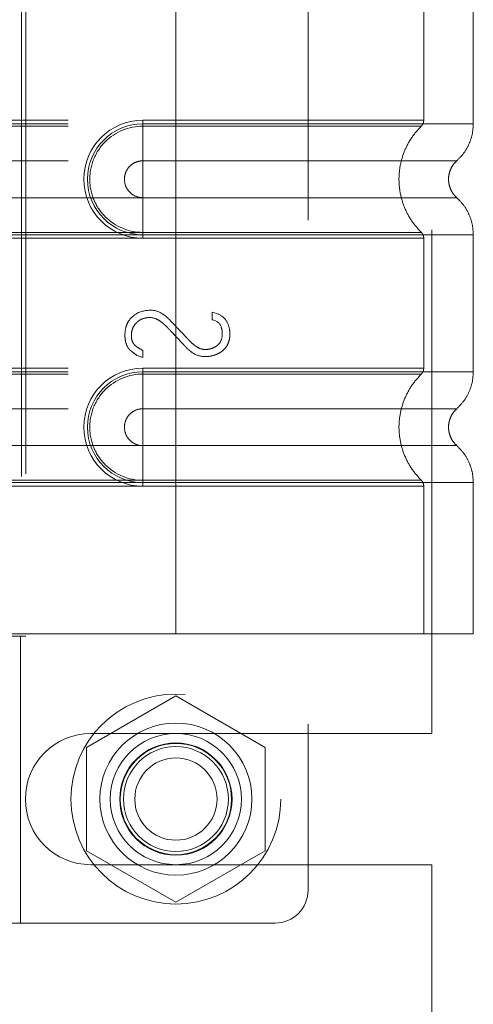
# Model space of a CAD drawing. Header units: inches. Extents: x 0.2 to 10.8, y 0.2 to 8.2.
# Tile 102 of 123: x 6.1126 to 6.2026, y 3.9765 to 4.172. Entities that reach past the tile are written whole.
import ezdxf

# ---------------------------------------------------------------- set-up
doc = ezdxf.new("R2010")
doc.units = ezdxf.units.IN
doc.header["$MEASUREMENT"] = 0
doc.linetypes.add('HIDDEN', pattern=[0.075, 0.05, -0.025])
doc.layers.add('DIMENSIONS', color=140, linetype='Continuous')
doc.styles.add('SLDTEXTSTYLE0', font='TXT', dxfattribs={"width": 0.7})
doc.dimstyles.new('SLDDIMSTYLE0', dxfattribs={"dimtxt": 0.084961, "dimasz": 0.13, "dimexe": 0, "dimexo": 0.0625, "dimgap": 0.02124, "dimtad": 0, "dimtih": 1, "dimtoh": 1, "dimlfac": 12, "dimrnd": 1e-09, "dimzin": 12, "dimdsep": 46, "dimtxsty": 'SLDTEXTSTYLE0', "dimsah": 1, "dimcen": 0.09, "dimadec": 0, "dimazin": 3, "dimtfac": 1, "dimtofl": 0, "dimtmove": 0, "dimatfit": 3, "dimfxl": 0, "dimfrac": 2, "dimtolj": 1, "dimtzin": 12, "dimarcsym": 0})

# ---------------------------------------------------------------- blocks, each defined once
blk = doc.blocks.new('_D_16')
at = {"layer": 'DIMENSIONS'}
for p, q in [((6.08979, 5.13584), (5.55636, 5.13584)), ((5.68136, 5.13584), (5.68136, 4.28902)), ((5.51979, 4.13497), (5.49126, 4.13497)), ((5.49126, 4.13497), (5.49126, 3.99994)), ((5.84294, 4.13497), (5.87147, 4.13497)), ((5.87147, 4.13497), (5.87147, 3.99994)), ((5.49126, 3.99994), (5.51979, 3.99994)), ((5.87147, 3.99994), (5.84294, 3.99994)), ((5.68136, 3.0955), (5.68136, 3.98092)), ((6.08979, 3.0955), (5.55636, 3.0955))]:
    blk.add_line(p, q, dxfattribs=at)
for points in [[(5.68136, 5.13584), (5.66136, 5.00584), (5.70136, 5.00584)], [(5.68136, 3.0955), (5.70136, 3.2255), (5.66136, 3.2255)]]:
    blk.add_solid(points, dxfattribs=at)
at = {"layer": 'DIMENSIONS', "char_height": 0.083333, "attachment_point": 1, "style": 'SLDTEXTSTYLE0'}
for s, insert in [('24.48', (5.51979, 4.26141)), ('621.9', (5.51979, 4.10736))]:
    blk.add_mtext(s, dxfattribs=dict(at, insert=insert))

msp = doc.modelspace()

# ---------------------------------------------------------------- linework, layer by layer
at = {"color": 7, "linetype": 'HIDDEN', "lineweight": 18}
for p, q in [((6.1698313, 4.2321492), (6.1698313, 3.9992096)), ((6.1944179, 4.030275), (6.1944179, 4.2010667)), ((6.1129312, 4.1812962), (6.1129312, 4.0500626)), ((6.1129312, 4.1812962), (6.1129312, 4.0500626)), ((6.1137591, 4.1817883), (6.1137591, 4.0495705)), ((6.1435846, 4.1812962), (6.1435846, 4.1512895)), ((6.1435846, 4.1812962), (6.1435846, 4.1512895)), ((6.1435846, 4.1812962), (6.1435846, 4.1520002)), ((6.1435846, 4.1812962), (6.1435846, 4.1520002)), ((6.1927972, 4.1520002), (6.1927972, 4.1812962)), ((6.2026397, 4.1512895), (6.2026397, 4.1812962)), ((6.0221935, 4.1520002), (6.1435846, 4.1520002)), ((6.0221935, 4.1512895), (6.1435846, 4.1512895)), ((6.1435846, 4.1520002), (6.1370229, 4.1520002)), ((6.1370229, 4.1520002), (6.1370229, 4.1508297)), ((6.1370229, 4.1512895), (6.1370229, 4.1439479)), ((6.1435846, 4.1512895), (6.1370229, 4.1512895)), ((6.0221935, 4.1508297), (6.1435846, 4.1508297)), ((6.1435846, 4.1508297), (6.1370229, 4.1508297)), ((6.0221935, 4.1439479), (6.1435846, 4.1439479)), ((6.1435846, 4.1439479), (6.1370229, 4.1439479)), ((6.1435846, 4.1366235), (6.0221935, 4.1366235)), ((6.1370229, 4.1366235), (6.1435846, 4.1366235)), ((6.1370229, 4.1292819), (6.1370229, 4.1366235)), ((6.1435846, 4.1297417), (6.0221935, 4.1297417)), ((6.1370229, 4.1297417), (6.1435846, 4.1297417)), ((6.1370229, 4.1285712), (6.1370229, 4.1297417)), ((6.1435846, 4.1292819), (6.0221935, 4.1292819)), ((6.1435846, 4.1285712), (6.0221935, 4.1285712)), ((6.1370229, 4.1292819), (6.1435846, 4.1292819)), ((6.1370229, 4.1285712), (6.1435846, 4.1285712)), ((6.1435846, 4.1292819), (6.1435846, 4.1020769)), ((6.1435846, 4.1292819), (6.1435846, 4.1020769)), ((6.1435846, 4.1285712), (6.1435846, 4.1027876)), ((6.1435846, 4.1285712), (6.1435846, 4.1027876)), ((6.1927972, 4.1027876), (6.1927972, 4.1285712)), ((6.2026397, 4.1020769), (6.2026397, 4.1292819)), ((6.1507748, 4.1138877), (6.1517036, 4.1136475)), ((6.1507748, 4.1123985), (6.1507748, 4.1138877)), ((6.1370354, 4.1063134), (6.1370354, 4.1049042)), ((6.1370354, 4.1049042), (6.1358824, 4.1052886)), ((6.0221935, 4.1027876), (6.1435846, 4.1027876)), ((6.1370229, 4.1027876), (6.1370229, 4.1016171)), ((6.1435846, 4.1027876), (6.1370229, 4.1027876)), ((6.0221935, 4.1020769), (6.1435846, 4.1020769)), ((6.0221935, 4.1016171), (6.1435846, 4.1016171)), ((6.1370229, 4.1020769), (6.1370229, 4.0947353)), ((6.1435846, 4.1020769), (6.1370229, 4.1020769)), ((6.1435846, 4.1016171), (6.1370229, 4.1016171)), ((6.0221935, 4.0947353), (6.1435846, 4.0947353)), ((6.1435846, 4.0947353), (6.1370229, 4.0947353)), ((6.1435846, 4.0874109), (6.0221935, 4.0874109)), ((6.1370229, 4.0874109), (6.1435846, 4.0874109)), ((6.1370229, 4.0800693), (6.1370229, 4.0874109)), ((6.1435846, 4.0805291), (6.0221935, 4.0805291)), ((6.1435846, 4.0800693), (6.0221935, 4.0800693)), ((6.1435846, 4.0793586), (6.0221935, 4.0793586)), ((6.1370229, 4.0805291), (6.1435846, 4.0805291)), ((6.1370229, 4.0793586), (6.1370229, 4.0805291)), ((6.1370229, 4.0800693), (6.1435846, 4.0800693)), ((6.1370229, 4.0793586), (6.1435846, 4.0793586)), ((6.1435846, 4.0800693), (6.1435846, 4.0500626)), ((6.1435846, 4.0800693), (6.1435846, 4.0500626)), ((6.1435846, 4.0793586), (6.1435846, 4.0500626)), ((6.1435846, 4.0793586), (6.1435846, 4.0500626)), ((6.1927972, 4.0500626), (6.1927972, 4.0793586)), ((6.2026397, 4.0500626), (6.2026397, 4.0800693)), ((6.0759993, 4.0495705), (6.1127447, 4.0495705)), ((6.1435846, 4.0500626), (6.0891227, 4.0500626)), ((6.1127447, 4.0495705), (6.1137591, 4.0495705)), ((6.1127447, 3.9926479), (6.1127447, 4.0495705)), ((6.2026397, 4.0500626), (6.1435846, 4.0500626)), ((6.1435846, 4.0377501), (6.1258346, 4.0275022)), ((6.1613346, 4.0275022), (6.1435846, 4.0377501)), ((6.1267096, 4.030275), (6.1944179, 4.030275)), ((6.1258346, 4.0275022), (6.1258346, 4.0070062)), ((6.1613346, 4.0070062), (6.1613346, 4.0275022)), ((6.1258346, 4.0070062), (6.1435846, 3.9967583)), ((6.1435846, 3.9967583), (6.1613346, 4.0070062)), ((6.1267096, 4.0042334), (6.1944179, 4.0042334)), ((6.1944179, 3.9219938), (6.1944179, 4.0042334)), ((6.1127447, 3.9926479), (6.0759993, 3.9926479)), ((6.1127447, 3.9926479), (6.1632696, 3.9926479))]:
    msp.add_line(p, q, dxfattribs=at)
for radius in [0.0208333, 0.0150919, 0.0130208, 0.0111549, 0.0110417, 0.0104167, 0.0081625]:
    msp.add_circle((6.1435846, 4.0172542), radius, dxfattribs=at)
for centre, radius, start, end in [((6.1370229, 4.1402857), 0.0117145, 90, 270), ((6.1370229, 4.1402857), 0.0110038, 90, 270), ((6.1370229, 4.0910731), 0.0117145, 90, 270), ((6.1370229, 4.0910731), 0.0110038, 90, 270), ((6.1267096, 4.0172542), 0.0130208, 90, 270), ((6.1632696, 3.9992096), 0.0065617, 270, 0)]:
    msp.add_arc(centre, radius, start, end, dxfattribs=at)
for points, knots in [([(6.1435846, 4.1520002), (6.1511027, 4.1520002), (6.1639734, 4.1520002), (6.179896, 4.1520002), (6.1902353, 4.1520002), (6.1940783, 4.1520002), (6.1902353, 4.1520002), (6.179896, 4.1520002), (6.1639734, 4.1520002), (6.1511027, 4.1520002), (6.1435846, 4.1520002)], [4.71239975, 4.71239975, 4.71239975, 4.71239975, 5.17054869, 5.49779793, 5.89049701, 6.2831961, 6.67589519, 7.06859428, 7.39584352, 7.85399245, 7.85399245, 7.85399245, 7.85399245]), ([(6.1435846, 4.1512895), (6.1474498, 4.1512895), (6.1513148, 4.1512895), (6.1588966, 4.1512895), (6.1626131, 4.1512895), (6.1697549, 4.1512895), (6.1731801, 4.1512895), (6.1796076, 4.1512895), (6.1826098, 4.1512895), (6.1880759, 4.1512895), (6.1905398, 4.1512895), (6.1948345, 4.1512895), (6.1966653, 4.1512895), (6.1996235, 4.1512895), (6.2007509, 4.1512895), (6.202259, 4.1512895), (6.2026397, 4.1512895), (6.2026397, 4.1512895), (6.202259, 4.1512895), (6.2007509, 4.1512895), (6.1996235, 4.1512895), (6.1966653, 4.1512895), (6.1948345, 4.1512895), (6.1905398, 4.1512895), (6.1880759, 4.1512895), (6.1826098, 4.1512895), (6.1796076, 4.1512895), (6.1731801, 4.1512895), (6.1697549, 4.1512895), (6.1626131, 4.1512895), (6.1588966, 4.1512895), (6.1513148, 4.1512895), (6.1474498, 4.1512895), (6.1435846, 4.1512895)], [0, 0, 0, 0, 0.0625, 0.0625, 0.125, 0.125, 0.1875, 0.1875, 0.25, 0.25, 0.3125, 0.3125, 0.375, 0.375, 0.4375, 0.4375, 0.5, 0.5, 0.5625, 0.5625, 0.625, 0.625, 0.6875, 0.6875, 0.75, 0.75, 0.8125, 0.8125, 0.875, 0.875, 0.9375, 0.9375, 1, 1, 1, 1]), ([(6.1435846, 4.1512895), (6.1435846, 4.14995), (6.1435846, 4.1471414), (6.1435846, 4.1448363), (6.1435846, 4.1439471)], [0.052118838, 0.052118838, 0.052118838, 0.052118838, 0.500001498, 0.948006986, 0.948006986, 0.948006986, 0.948006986]), ([(6.1435846, 4.1512895), (6.1435846, 4.1499084), (6.1435846, 4.1485281), (6.1435846, 4.1460071), (6.1435846, 4.1448678), (6.1435846, 4.1439479)], [0, 0, 0, 0, 0.5, 0.5, 1, 1, 1, 1]), ([(6.1923006, 4.1508243), (6.1923746, 4.1509045), (6.1925241, 4.1510664), (6.1926771, 4.1513623), (6.1927811, 4.1516787), (6.1927918, 4.1518988), (6.1927972, 4.1520078)], [0, 0, 0, 0, 0.24752408, 0.49999998, 0.75247589, 1, 1, 1, 1]), ([(6.1993168, 4.1439159), (6.1998035, 4.1444021), (6.200788, 4.1453857), (6.2018308, 4.1472174), (6.2025128, 4.1492124), (6.2025978, 4.1506022), (6.2026399, 4.1512895)], [0, 0, 0, 0, 0.2471303, 0.499866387, 0.752661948, 1, 1, 1, 1]), ([(6.1370229, 4.1508297), (6.1342514, 4.1508574), (6.1301538, 4.1491079), (6.1270282, 4.1444253), (6.1262044, 4.1402857), (6.1270282, 4.1361461), (6.1301538, 4.1314635), (6.1342514, 4.129714), (6.1370229, 4.1297417)], [6.28318531, 6.28318531, 6.28318531, 6.28318531, 7.06858347, 7.46128255, 7.85398163, 8.24668072, 8.6393798, 9.42477796, 9.42477796, 9.42477796, 9.42477796]), ([(6.1435846, 4.1508297), (6.1499635, 4.1508297), (6.1563364, 4.1508297), (6.1681214, 4.1508298), (6.1735272, 4.1508298), (6.1825423, 4.1508298), (6.1861566, 4.1508299), (6.1910359, 4.1508299), (6.1923057, 4.1508299), (6.1923043, 4.15083), (6.1910375, 4.15083), (6.1861556, 4.1508301), (6.1825438, 4.1508301), (6.173527, 4.1508302), (6.1681219, 4.1508302), (6.1563365, 4.1508302), (6.1499644, 4.1508303), (6.1435846, 4.1508303)], [0, 0, 0, 0, 0.125, 0.125, 0.25, 0.25, 0.375, 0.375, 0.5, 0.5, 0.625, 0.625, 0.75, 0.75, 0.875, 0.875, 1, 1, 1, 1]), ([(6.1435846, 4.1297417), (6.1435846, 4.1324732), (6.1435846, 4.1402857), (6.1435846, 4.1480982), (6.1435846, 4.1508297)], [0.027131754, 0.027131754, 0.027131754, 0.027131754, 0.5, 0.972868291, 0.972868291, 0.972868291, 0.972868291]), ([(6.192407, 4.1296435), (6.1917319, 4.1303712), (6.1903819, 4.1318264), (6.1889799, 4.1344755), (6.1880853, 4.1373168), (6.1877778, 4.1402857), (6.1880853, 4.1432546), (6.1889799, 4.1460959), (6.1903819, 4.148745), (6.1917319, 4.1502002), (6.192407, 4.1509279)], [0, 0, 0, 0, 0.12508578, 0.25012635, 0.37515545, 0.5, 0.62484455, 0.74987365, 0.87491422, 1, 1, 1, 1]), ([(6.1370229, 4.1439479), (6.1365435, 4.1439479), (6.1360643, 4.1438526), (6.1351786, 4.1434857), (6.1347723, 4.1432143), (6.1340944, 4.1425363), (6.1338229, 4.1421301), (6.133456, 4.1412443), (6.1333607, 4.1407651), (6.1333607, 4.1398063), (6.133456, 4.1393271), (6.1338229, 4.1384413), (6.1340944, 4.1380351), (6.1347723, 4.1373571), (6.1351786, 4.1370857), (6.1360643, 4.1367188), (6.1365435, 4.1366235), (6.1370229, 4.1366235)], [0, 0, 0, 0, 0.125, 0.125, 0.25, 0.25, 0.375, 0.375, 0.5, 0.5, 0.625, 0.625, 0.75, 0.75, 0.875, 0.875, 1, 1, 1, 1]), ([(6.1435846, 4.1439471), (6.151855, 4.1439471), (6.1662674, 4.1439471), (6.1843901, 4.1439471), (6.1963778, 4.1439471), (6.2008392, 4.1439471), (6.1963778, 4.1439471), (6.1843901, 4.1439471), (6.1662674, 4.1439471), (6.151855, 4.1439471), (6.1435846, 4.1439471)], [4.71241411, 4.71241411, 4.71241411, 4.71241411, 5.15721613, 5.48839216, 5.88580339, 6.28321463, 6.68062587, 7.0780371, 7.40921314, 7.85401516, 7.85401516, 7.85401516, 7.85401516]), ([(6.199389, 4.1365914), (6.1991423, 4.1368373), (6.1986483, 4.1373296), (6.1981299, 4.1382477), (6.197796, 4.1392413), (6.1976796, 4.1402857), (6.197796, 4.1413301), (6.1981299, 4.1423237), (6.1986483, 4.1432418), (6.1991423, 4.1437341), (6.199389, 4.14398)], [0, 0, 0, 0, 0.124832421, 0.249939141, 0.375105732, 0.5, 0.624894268, 0.750060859, 0.875167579, 1, 1, 1, 1]), ([(6.1435846, 4.1366243), (6.151855, 4.1366243), (6.1662674, 4.1366243), (6.1843901, 4.1366243), (6.1963778, 4.1366243), (6.2008392, 4.1366243), (6.1963778, 4.1366243), (6.1843901, 4.1366243), (6.1662674, 4.1366243), (6.151855, 4.1366243), (6.1435846, 4.1366243)], [4.71236405, 4.71236405, 4.71236405, 4.71236405, 5.15716608, 5.48834211, 5.88575335, 6.2831646, 6.68057584, 7.07798708, 7.40916311, 7.85396503, 7.85396503, 7.85396503, 7.85396503]), ([(6.1435846, 4.1292819), (6.1435846, 4.1306214), (6.1435846, 4.13343), (6.1435846, 4.1357351), (6.1435846, 4.1366243)], [0.052118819, 0.052118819, 0.052118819, 0.052118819, 0.500001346, 0.948007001, 0.948007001, 0.948007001, 0.948007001]), ([(6.1435846, 4.1292819), (6.1435846, 4.130663), (6.1435846, 4.1320433), (6.1435846, 4.1345643), (6.1435846, 4.1357036), (6.1435846, 4.1366235)], [0, 0, 0, 0, 0.5, 0.5, 1, 1, 1, 1]), ([(6.2026399, 4.1292819), (6.2025978, 4.1299692), (6.2025128, 4.131359), (6.2018308, 4.133354), (6.200788, 4.1351857), (6.1998035, 4.1361693), (6.1993168, 4.1366555)], [0, 0, 0, 0, 0.24733805, 0.50013361, 0.75286969, 1, 1, 1, 1]), ([(6.1435846, 4.1297411), (6.1499644, 4.1297411), (6.1563365, 4.1297412), (6.1681219, 4.1297412), (6.173527, 4.1297412), (6.1825438, 4.1297413), (6.1861556, 4.1297413), (6.1910375, 4.1297414), (6.1923043, 4.1297414), (6.1923057, 4.1297415), (6.1910359, 4.1297415), (6.1861566, 4.1297415), (6.1825423, 4.1297416), (6.1735272, 4.1297416), (6.1681214, 4.1297416), (6.1563364, 4.1297417), (6.1499635, 4.1297417), (6.1435846, 4.1297417)], [0, 0, 0, 0, 0.125, 0.125, 0.25, 0.25, 0.375, 0.375, 0.5, 0.5, 0.625, 0.625, 0.75, 0.75, 0.875, 0.875, 1, 1, 1, 1]), ([(6.1927972, 4.1285636), (6.1927918, 4.1286726), (6.1927811, 4.1288927), (6.1926771, 4.1292091), (6.1925241, 4.129505), (6.1923746, 4.1296669), (6.1923006, 4.1297471)], [0, 0, 0, 0, 0.247524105, 0.500000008, 0.752475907, 1, 1, 1, 1]), ([(6.1435846, 4.1292819), (6.1474498, 4.1292819), (6.1513148, 4.1292819), (6.1588966, 4.1292819), (6.1626131, 4.1292819), (6.1697549, 4.1292819), (6.1731801, 4.1292819), (6.1796076, 4.1292819), (6.1826098, 4.1292819), (6.1880759, 4.1292819), (6.1905398, 4.1292819), (6.1948345, 4.1292819), (6.1966653, 4.1292819), (6.1996235, 4.1292819), (6.2007509, 4.1292819), (6.202259, 4.1292819), (6.2026397, 4.1292819), (6.2026397, 4.1292819), (6.202259, 4.1292819), (6.2007509, 4.1292819), (6.1996235, 4.1292819), (6.1966653, 4.1292819), (6.1948345, 4.1292819), (6.1905398, 4.1292819), (6.1880759, 4.1292819), (6.1826098, 4.1292819), (6.1796076, 4.1292819), (6.1731801, 4.1292819), (6.1697549, 4.1292819), (6.1626131, 4.1292819), (6.1588966, 4.1292819), (6.1513148, 4.1292819), (6.1474498, 4.1292819), (6.1435846, 4.1292819)], [0, 0, 0, 0, 0.0625, 0.0625, 0.125, 0.125, 0.1875, 0.1875, 0.25, 0.25, 0.3125, 0.3125, 0.375, 0.375, 0.4375, 0.4375, 0.5, 0.5, 0.5625, 0.5625, 0.625, 0.625, 0.6875, 0.6875, 0.75, 0.75, 0.8125, 0.8125, 0.875, 0.875, 0.9375, 0.9375, 1, 1, 1, 1]), ([(6.1435846, 4.1285712), (6.1511027, 4.1285712), (6.1639734, 4.1285712), (6.179896, 4.1285712), (6.1902353, 4.1285712), (6.1940783, 4.1285712), (6.1902353, 4.1285712), (6.179896, 4.1285712), (6.1639734, 4.1285712), (6.1511027, 4.1285712), (6.1435846, 4.1285712)], [4.71239001, 4.71239001, 4.71239001, 4.71239001, 5.17053895, 5.49778819, 5.89048727, 6.28318636, 6.67588545, 7.06858454, 7.39583378, 7.85398272, 7.85398272, 7.85398272, 7.85398272]), ([(6.1358824, 4.1052886), (6.1355334, 4.1055361), (6.1349533, 4.1059623), (6.1344651, 4.1063879), (6.1343062, 4.106545), (6.1339898, 4.1069743), (6.1336211, 4.1077231), (6.1333809, 4.1091709), (6.1335974, 4.1109956), (6.1342619, 4.1123922), (6.1358194, 4.1138716), (6.137398, 4.114288), (6.1386527, 4.114288)], [0, 0, 0, 0, 0.0625, 0.125, 0.15625, 0.1875, 0.25, 0.375, 0.5, 0.625, 0.75, 1, 1, 1, 1]), ([(6.1386527, 4.114288), (6.139467, 4.114288), (6.1404841, 4.1139316), (6.141687, 4.1130159), (6.1425329, 4.1122077), (6.1432864, 4.1113787), (6.1442926, 4.1103391), (6.1450724, 4.1095144), (6.1456884, 4.1088614), (6.1459297, 4.108598), (6.1465793, 4.1079174), (6.1472201, 4.1073584), (6.1482416, 4.1066558), (6.1493413, 4.1064325), (6.1504769, 4.1066065), (6.1512656, 4.1069151), (6.1518209, 4.1072766), (6.1525647, 4.1080691), (6.1528242, 4.109027), (6.1527774, 4.1101947), (6.152474, 4.1115924), (6.1517102, 4.1122426), (6.1507748, 4.1123985)], [0, 0, 0, 0, 0.125, 0.15625, 0.1875, 0.25, 0.3125, 0.375, 0.40625, 0.421875, 0.4375, 0.46875, 0.5, 0.5625, 0.625, 0.6875, 0.71875, 0.75, 0.8125, 0.84375, 0.875, 1, 1, 1, 1]), ([(6.1517036, 4.1136475), (6.1524319, 4.1133643), (6.1535838, 4.1125394), (6.1542472, 4.11092), (6.154338, 4.109153), (6.1541081, 4.1079497), (6.1536205, 4.1069661), (6.152719, 4.1060821), (6.1520368, 4.1056768), (6.1508881, 4.1052179), (6.1491693, 4.1049126), (6.147442, 4.1053929), (6.1462855, 4.1062837), (6.1458226, 4.1067017), (6.1453914, 4.1071484), (6.1451701, 4.1073869), (6.1446944, 4.1078923), (6.1440632, 4.1085678), (6.1432797, 4.1094037), (6.1426476, 4.1100765), (6.1421681, 4.1105819), (6.141948, 4.1108156), (6.1415236, 4.1112537), (6.1410457, 4.1116863), (6.1402754, 4.1122706), (6.1389922, 4.1129323), (6.1372449, 4.1127977), (6.1359808, 4.1121862), (6.1350213, 4.1108969), (6.1347216, 4.109807), (6.1347462, 4.1085121), (6.1350922, 4.1077123), (6.1355784, 4.1071962), (6.1359358, 4.106944), (6.136536, 4.1065784), (6.1370354, 4.1063134)], [0, 0, 0, 0, 0.0625, 0.125, 0.15625, 0.1875, 0.21875, 0.25, 0.28125, 0.3125, 0.375, 0.4375, 0.453125, 0.46875, 0.4765625, 0.484375, 0.5, 0.53125, 0.5625, 0.59375, 0.609375, 0.6171875, 0.625, 0.640625, 0.65625, 0.6875, 0.75, 0.8125, 0.84375, 0.875, 0.90625, 0.9375, 0.953125, 0.96875, 1, 1, 1, 1]), ([(6.1435846, 4.1027876), (6.1508377, 4.1027876), (6.1634792, 4.1027876), (6.1794142, 4.1027876), (6.1900188, 4.1027876), (6.1940917, 4.1027876), (6.1903852, 4.1027876), (6.1800733, 4.1027876), (6.1640955, 4.1027876), (6.1511479, 4.1027876), (6.1435846, 4.1027876)], [4.71239469, 4.71239469, 4.71239469, 4.71239469, 5.154448, 5.48366074, 5.87871603, 6.27377131, 6.6688266, 7.06388188, 7.39309462, 7.85399245, 7.85399245, 7.85399245, 7.85399245]), ([(6.1923006, 4.1016117), (6.1923746, 4.1016919), (6.1925241, 4.1018538), (6.1926771, 4.1021497), (6.192781, 4.1024661), (6.1927918, 4.1026862), (6.1927972, 4.1027952)], [0, 0, 0, 0, 0.24752405, 0.49999994, 0.75247586, 1, 1, 1, 1]), ([(6.1370229, 4.1016171), (6.1342514, 4.1016448), (6.1301538, 4.0998953), (6.1270282, 4.0952127), (6.1262044, 4.0910731), (6.1270282, 4.0869335), (6.1301538, 4.0822509), (6.1342514, 4.0805014), (6.1370229, 4.0805291)], [6.28318531, 6.28318531, 6.28318531, 6.28318531, 7.06858347, 7.46128255, 7.85398163, 8.24668072, 8.6393798, 9.42477796, 9.42477796, 9.42477796, 9.42477796]), ([(6.1435846, 4.1020769), (6.1474498, 4.1020769), (6.1513148, 4.1020769), (6.1588966, 4.1020769), (6.1626131, 4.1020769), (6.1697549, 4.1020769), (6.1731801, 4.1020769), (6.1796076, 4.1020769), (6.1826098, 4.1020769), (6.1880759, 4.1020769), (6.1905398, 4.1020769), (6.1948345, 4.1020769), (6.1966653, 4.1020769), (6.1996235, 4.1020769), (6.2007509, 4.1020769), (6.202259, 4.1020769), (6.2026397, 4.1020769), (6.2026397, 4.1020769), (6.202259, 4.1020769), (6.2007509, 4.1020769), (6.1996235, 4.1020769), (6.1966653, 4.1020769), (6.1948345, 4.1020769), (6.1905398, 4.1020769), (6.1880759, 4.1020769), (6.1826098, 4.1020769), (6.1796076, 4.1020769), (6.1731801, 4.1020769), (6.1697549, 4.1020769), (6.1626131, 4.1020769), (6.1588966, 4.1020769), (6.1513148, 4.1020769), (6.1474498, 4.1020769), (6.1435846, 4.1020769)], [0, 0, 0, 0, 0.0625, 0.0625, 0.125, 0.125, 0.1875, 0.1875, 0.25, 0.25, 0.3125, 0.3125, 0.375, 0.375, 0.4375, 0.4375, 0.5, 0.5, 0.5625, 0.5625, 0.625, 0.625, 0.6875, 0.6875, 0.75, 0.75, 0.8125, 0.8125, 0.875, 0.875, 0.9375, 0.9375, 1, 1, 1, 1]), ([(6.1435846, 4.1020769), (6.1435846, 4.1007374), (6.1435846, 4.0979288), (6.1435846, 4.0956237), (6.1435846, 4.0947345)], [0.052118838, 0.052118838, 0.052118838, 0.052118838, 0.500001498, 0.948006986, 0.948006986, 0.948006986, 0.948006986]), ([(6.1435846, 4.1020769), (6.1435846, 4.1006958), (6.1435846, 4.0993155), (6.1435846, 4.0967945), (6.1435846, 4.0956552), (6.1435846, 4.0947353)], [0, 0, 0, 0, 0.5, 0.5, 1, 1, 1, 1]), ([(6.1435846, 4.101617), (6.1456147, 4.101617), (6.1477729, 4.101617), (6.1523312, 4.101617), (6.1547321, 4.101617), (6.1597211, 4.101617), (6.1623101, 4.101617), (6.1675588, 4.101617), (6.170219, 4.101617), (6.1754159, 4.101617), (6.177952, 4.101617), (6.1826331, 4.101617), (6.1847758, 4.101617), (6.1883723, 4.101617), (6.1898229, 4.101617), (6.1917909, 4.101617), (6.192306, 4.101617), (6.192306, 4.101617), (6.1917909, 4.101617), (6.1898229, 4.101617), (6.1883723, 4.101617), (6.1847758, 4.101617), (6.1826331, 4.101617), (6.177952, 4.101617), (6.1754159, 4.101617), (6.170219, 4.101617), (6.1675588, 4.101617), (6.1623101, 4.101617), (6.1597211, 4.101617), (6.1547321, 4.101617), (6.1523312, 4.101617), (6.1477729, 4.101617), (6.1456147, 4.101617), (6.1435846, 4.101617)], [0, 0, 0, 0, 0.0625, 0.0625, 0.125, 0.125, 0.1875, 0.1875, 0.25, 0.25, 0.3125, 0.3125, 0.375, 0.375, 0.4375, 0.4375, 0.5, 0.5, 0.5625, 0.5625, 0.625, 0.625, 0.6875, 0.6875, 0.75, 0.75, 0.8125, 0.8125, 0.875, 0.875, 0.9375, 0.9375, 1, 1, 1, 1]), ([(6.192407, 4.0804309), (6.1917361, 4.0811613), (6.1903939, 4.0826228), (6.1889904, 4.0852692), (6.1880888, 4.0881071), (6.1877761, 4.0910731), (6.1880888, 4.0940391), (6.1889904, 4.096877), (6.1903939, 4.0995234), (6.1917361, 4.1009849), (6.192407, 4.1017153)], [0, 0, 0, 0, 0.12505483, 0.25020853, 0.37526383, 0.5, 0.62473617, 0.74979147, 0.87494517, 1, 1, 1, 1]), ([(6.1993168, 4.0947033), (6.1998035, 4.0951895), (6.200788, 4.0961731), (6.2018308, 4.0980048), (6.2025128, 4.0999998), (6.2025978, 4.1013896), (6.2026399, 4.1020769)], [0, 0, 0, 0, 0.2471303, 0.49986639, 0.75266195, 1, 1, 1, 1]), ([(6.1370229, 4.0947353), (6.1365435, 4.0947353), (6.1360643, 4.09464), (6.1351786, 4.0942731), (6.1347723, 4.0940017), (6.1340944, 4.0933237), (6.1338229, 4.0929175), (6.133456, 4.0920317), (6.1333607, 4.0915525), (6.1333607, 4.0905937), (6.133456, 4.0901145), (6.1338229, 4.0892287), (6.1340944, 4.0888225), (6.1347723, 4.0881445), (6.1351786, 4.0878731), (6.1360643, 4.0875062), (6.1365435, 4.0874109), (6.1370229, 4.0874109)], [0, 0, 0, 0, 0.125, 0.125, 0.25, 0.25, 0.375, 0.375, 0.5, 0.5, 0.625, 0.625, 0.75, 0.75, 0.875, 0.875, 1, 1, 1, 1]), ([(6.1435846, 4.0947345), (6.151855, 4.0947345), (6.1662674, 4.0947345), (6.1843901, 4.0947345), (6.1963778, 4.0947345), (6.2008392, 4.0947345), (6.1963778, 4.0947345), (6.1843901, 4.0947345), (6.1662674, 4.0947345), (6.151855, 4.0947345), (6.1435846, 4.0947345)], [4.71241411, 4.71241411, 4.71241411, 4.71241411, 5.15721613, 5.48839216, 5.88580339, 6.28321463, 6.68062587, 7.0780371, 7.40921314, 7.85401516, 7.85401516, 7.85401516, 7.85401516]), ([(6.199389, 4.0873788), (6.1991423, 4.0876247), (6.1986483, 4.088117), (6.1981299, 4.0890351), (6.197796, 4.0900287), (6.1976796, 4.0910731), (6.197796, 4.0921175), (6.1981299, 4.0931111), (6.1986483, 4.0940292), (6.1991423, 4.0945215), (6.199389, 4.0947674)], [0, 0, 0, 0, 0.124832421, 0.249939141, 0.375105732, 0.5, 0.624894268, 0.750060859, 0.875167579, 1, 1, 1, 1]), ([(6.1435846, 4.0874117), (6.151855, 4.0874117), (6.1662674, 4.0874117), (6.1843901, 4.0874117), (6.1963778, 4.0874117), (6.2008392, 4.0874117), (6.1963778, 4.0874117), (6.1843901, 4.0874117), (6.1662674, 4.0874117), (6.151855, 4.0874117), (6.1435846, 4.0874117)], [4.71236405, 4.71236405, 4.71236405, 4.71236405, 5.15716608, 5.48834211, 5.88575335, 6.2831646, 6.68057584, 7.07798708, 7.40916311, 7.85396514, 7.85396514, 7.85396514, 7.85396514]), ([(6.1435846, 4.0800693), (6.1435846, 4.0814088), (6.1435846, 4.0842174), (6.1435846, 4.0865225), (6.1435846, 4.0874117)], [0.052118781, 0.052118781, 0.052118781, 0.052118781, 0.500001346, 0.948006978, 0.948006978, 0.948006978, 0.948006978]), ([(6.1435846, 4.0800693), (6.1435846, 4.0814504), (6.1435846, 4.0828307), (6.1435846, 4.0853517), (6.1435846, 4.086491), (6.1435846, 4.0874109)], [0, 0, 0, 0, 0.5, 0.5, 1, 1, 1, 1]), ([(6.2026399, 4.0800693), (6.2025978, 4.0807566), (6.2025128, 4.0821464), (6.2018308, 4.0841414), (6.200788, 4.0859731), (6.1998035, 4.0869567), (6.1993168, 4.0874429)], [0, 0, 0, 0, 0.24733805, 0.50013361, 0.75286969, 1, 1, 1, 1]), ([(6.1435846, 4.0805292), (6.1456147, 4.0805292), (6.1477729, 4.0805292), (6.1523312, 4.0805292), (6.1547321, 4.0805292), (6.1597211, 4.0805292), (6.1623101, 4.0805292), (6.1675588, 4.0805292), (6.170219, 4.0805292), (6.1754159, 4.0805292), (6.177952, 4.0805292), (6.1826331, 4.0805292), (6.1847758, 4.0805292), (6.1883723, 4.0805292), (6.1898229, 4.0805292), (6.1917909, 4.0805292), (6.192306, 4.0805292), (6.192306, 4.0805292), (6.1917909, 4.0805292), (6.1898229, 4.0805292), (6.1883723, 4.0805292), (6.1847758, 4.0805292), (6.1826331, 4.0805292), (6.177952, 4.0805292), (6.1754159, 4.0805292), (6.170219, 4.0805292), (6.1675588, 4.0805292), (6.1623101, 4.0805292), (6.1597211, 4.0805292), (6.1547321, 4.0805292), (6.1523312, 4.0805292), (6.1477729, 4.0805292), (6.1456147, 4.0805292), (6.1435846, 4.0805292)], [0, 0, 0, 0, 0.0625, 0.0625, 0.125, 0.125, 0.1875, 0.1875, 0.25, 0.25, 0.3125, 0.3125, 0.375, 0.375, 0.4375, 0.4375, 0.5, 0.5, 0.5625, 0.5625, 0.625, 0.625, 0.6875, 0.6875, 0.75, 0.75, 0.8125, 0.8125, 0.875, 0.875, 0.9375, 0.9375, 1, 1, 1, 1]), ([(6.1435846, 4.0800693), (6.1474498, 4.0800693), (6.1513148, 4.0800693), (6.1588966, 4.0800693), (6.1626131, 4.0800693), (6.1697549, 4.0800693), (6.1731801, 4.0800693), (6.1796076, 4.0800693), (6.1826098, 4.0800693), (6.1880759, 4.0800693), (6.1905398, 4.0800693), (6.1948345, 4.0800693), (6.1966653, 4.0800693), (6.1996235, 4.0800693), (6.2007509, 4.0800693), (6.202259, 4.0800693), (6.2026397, 4.0800693), (6.2026397, 4.0800693), (6.202259, 4.0800693), (6.2007509, 4.0800693), (6.1996235, 4.0800693), (6.1966653, 4.0800693), (6.1948345, 4.0800693), (6.1905398, 4.0800693), (6.1880759, 4.0800693), (6.1826098, 4.0800693), (6.1796076, 4.0800693), (6.1731801, 4.0800693), (6.1697549, 4.0800693), (6.1626131, 4.0800693), (6.1588966, 4.0800693), (6.1513148, 4.0800693), (6.1474498, 4.0800693), (6.1435846, 4.0800693)], [0, 0, 0, 0, 0.0625, 0.0625, 0.125, 0.125, 0.1875, 0.1875, 0.25, 0.25, 0.3125, 0.3125, 0.375, 0.375, 0.4375, 0.4375, 0.5, 0.5, 0.5625, 0.5625, 0.625, 0.625, 0.6875, 0.6875, 0.75, 0.75, 0.8125, 0.8125, 0.875, 0.875, 0.9375, 0.9375, 1, 1, 1, 1]), ([(6.1435846, 4.0793586), (6.1511479, 4.0793586), (6.1640955, 4.0793586), (6.1800733, 4.0793586), (6.1903852, 4.0793586), (6.1940917, 4.0793586), (6.1900188, 4.0793586), (6.1794142, 4.0793586), (6.1634792, 4.0793586), (6.1508377, 4.0793586), (6.1435846, 4.0793586)], [4.71239001, 4.71239001, 4.71239001, 4.71239001, 5.17328784, 5.50250058, 5.89755587, 6.29261115, 6.68766644, 7.08272172, 7.41193446, 7.85398778, 7.85398778, 7.85398778, 7.85398778]), ([(6.1927972, 4.079351), (6.1927918, 4.07946), (6.192781, 4.0796801), (6.1926771, 4.0799965), (6.1925241, 4.0802924), (6.1923746, 4.0804543), (6.1923006, 4.0805345)], [0, 0, 0, 0, 0.247524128, 0.500000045, 0.752475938, 1, 1, 1, 1])]:
    msp.add_open_spline(points, degree=3, knots=knots, dxfattribs=at)
for points in [[(6.1435846, 4.1520002), (6.1435846, 4.1515759), (6.1435846, 4.1511228), (6.1435846, 4.1508296)], [(6.1435846, 4.1520002), (6.1435846, 4.1515657), (6.1435846, 4.151134), (6.1435846, 4.1508297)], [(6.1370229, 4.1402857), (6.1370229, 4.1422446), (6.1370229, 4.146154), (6.1370229, 4.1494581), (6.1370229, 4.1508297)], [(6.1435846, 4.1297417), (6.1435846, 4.1324842), (6.1435846, 4.1402857), (6.1435846, 4.1480872), (6.1435846, 4.1508297)], [(6.1370229, 4.1402857), (6.1370229, 4.1416591), (6.1370229, 4.1430326), (6.1370229, 4.1439479)], [(6.1435846, 4.1402857), (6.1435846, 4.1416591), (6.1435846, 4.1430326), (6.1435846, 4.1439479)], [(6.1435846, 4.1402857), (6.1435846, 4.1416593), (6.1435846, 4.1430328), (6.1435846, 4.1439472)], [(6.1370229, 4.1297417), (6.1370229, 4.1311133), (6.1370229, 4.1344174), (6.1370229, 4.1383268), (6.1370229, 4.1402857)], [(6.1370229, 4.1366235), (6.1370229, 4.1375388), (6.1370229, 4.1389123), (6.1370229, 4.1402857)], [(6.1435846, 4.1366235), (6.1435846, 4.1375388), (6.1435846, 4.1389123), (6.1435846, 4.1402857)], [(6.1435846, 4.1366242), (6.1435846, 4.1375386), (6.1435846, 4.1389121), (6.1435846, 4.1402857)], [(6.1435846, 4.1285712), (6.1435846, 4.1289955), (6.1435846, 4.1294486), (6.1435846, 4.1297418)], [(6.1435846, 4.1285712), (6.1435846, 4.1290057), (6.1435846, 4.1294374), (6.1435846, 4.1297417)], [(6.1435846, 4.1027876), (6.1435846, 4.1023633), (6.1435846, 4.1019102), (6.1435846, 4.101617)], [(6.1435846, 4.1027876), (6.1435846, 4.1023531), (6.1435846, 4.1019214), (6.1435846, 4.1016171)], [(6.1370229, 4.0910731), (6.1370229, 4.093032), (6.1370229, 4.0969414), (6.1370229, 4.1002455), (6.1370229, 4.1016171)], [(6.1435846, 4.1016171), (6.1435846, 4.0988746), (6.1435846, 4.0910731), (6.1435846, 4.0832716), (6.1435846, 4.0805291)], [(6.1435846, 4.101617), (6.1435846, 4.0988738), (6.1435846, 4.0910731), (6.1435846, 4.0832724), (6.1435846, 4.0805292)], [(6.1370229, 4.0910731), (6.1370229, 4.0924465), (6.1370229, 4.09382), (6.1370229, 4.0947353)], [(6.1435846, 4.0947353), (6.1435846, 4.09382), (6.1435846, 4.0924465), (6.1435846, 4.0910731)], [(6.1435846, 4.0947346), (6.1435846, 4.0938202), (6.1435846, 4.0924467), (6.1435846, 4.0910731)], [(6.1370229, 4.0805291), (6.1370229, 4.0819007), (6.1370229, 4.0852048), (6.1370229, 4.0891142), (6.1370229, 4.0910731)], [(6.1370229, 4.0874109), (6.1370229, 4.0883262), (6.1370229, 4.0896997), (6.1370229, 4.0910731)], [(6.1435846, 4.0910731), (6.1435846, 4.0896995), (6.1435846, 4.088326), (6.1435846, 4.0874116)], [(6.1435846, 4.0910731), (6.1435846, 4.0896997), (6.1435846, 4.0883262), (6.1435846, 4.0874109)], [(6.1435846, 4.0793586), (6.1435846, 4.0797832), (6.1435846, 4.0802367), (6.1435846, 4.0805299)], [(6.1435846, 4.0793586), (6.1435846, 4.0797931), (6.1435846, 4.0802248), (6.1435846, 4.0805291)]]:
    msp.add_open_spline(points, degree=3, dxfattribs=at)

# ---------------------------------------------------------------- dimensions: what is measured, and where the dimension line sits
at = {"layer": 'DIMENSIONS'}
dim = msp.add_linear_dim(base=(5.6813615, 3.0955042), p1=(6.1397929, 5.1358375), p2=(6.1397929, 3.0955042), angle=90, dimstyle='SLDDIMSTYLE0', dxfattribs=at)
dim.commit()
dim.dimension.update_dxf_attribs({"geometry": '_D_16', "text_midpoint": (5.6813615, 4.1349715), "dimtype": 160})

doc.saveas('drawing.dxf')
